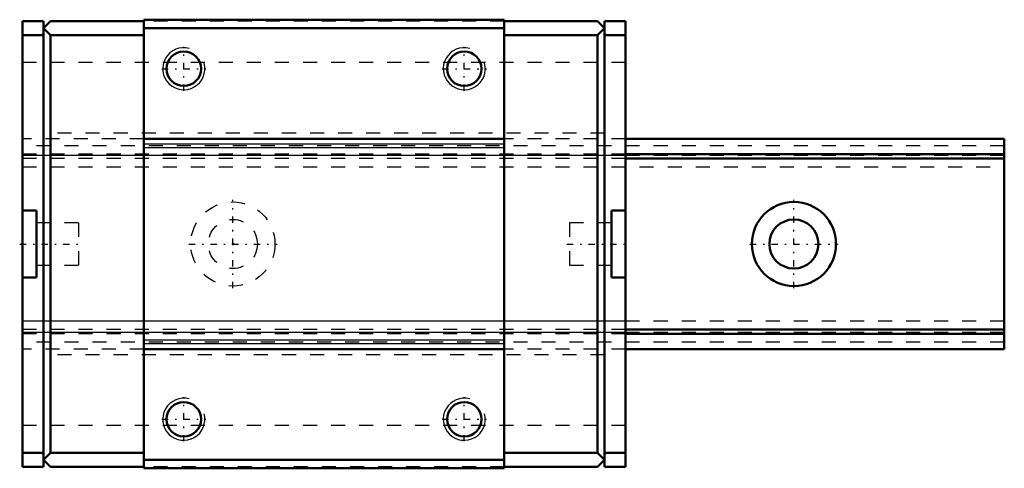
# Model space of a CAD drawing. Header units: millimetres. Extents: x -15.2 to 55, y -16 to 16.
import ezdxf

# ---------------------------------------------------------------- set-up
doc = ezdxf.new("R2010")
doc.units = ezdxf.units.MM
doc.linetypes.add('Center', pattern=[1.5, 0.45, -0.5, 0.05, -0.5])
doc.linetypes.add('Dashed', pattern=[2, 1, -1])
for name, color, linetype, lineweight in [('2d ConnectionPoints', 7, 'Continuous', 50), ('AM_0', 7, 'Continuous', 50), ('AM_4', 3, 'Continuous', 25), ('AM_5', 3, 'Continuous', 25), ('AM_7', 7, 'Center', 25), ('AM_9', 6, 'Dashed', 25)]:
    doc.layers.add(name, color=color, linetype=linetype, lineweight=lineweight)

# ---------------------------------------------------------------- blocks, each defined once
blk = doc.blocks.new('1_SRS15MSS1_Slider_0_in_SRS15MSS70LMG150W00001_4')
at = {"layer": 'AM_0'}
for p, q in [((-15, 15.9), (-15, -15.9)), ((-15, 15.9), (-13.5, 15.9)), ((-13, 15.9), (-13.5, 15.4)), ((-13.5, -15.9), (-13.5, 15.9)), ((-13, 15.9), (-6.35, 15.9)), ((19.35, 16), (-6.35, 16)), ((-6.35, 16), (-6.35, -16)), ((19.35, 16), (19.35, -16)), ((26, 15.9), (19.35, 15.9)), ((26, 15.9), (26.5, 15.4)), ((26.5, -15.9), (26.5, 15.9)), ((28, 15.9), (26.5, 15.9)), ((28, 15.9), (28, -15.9)), ((-15, 14.9), (-13.5, 14.9)), ((-13.5, 15.4), (-13, 14.9)), ((-13, 14.9), (-6.35, 14.9)), ((-13, 14.9), (-13, -14.9)), ((19.35, 15.4), (-6.35, 15.4)), ((26, 14.9), (19.35, 14.9)), ((26.5, 15.4), (26, 14.9)), ((26, 14.9), (26, -14.9)), ((28, 14.9), (26.5, 14.9)), ((19.35, 7.5), (-6.35, 7.5)), ((-15, 2.4), (-14, 2.4)), ((-14, -2.4), (-14, 2.4)), ((27, 2.4), (28, 2.4)), ((27, 2.4), (27, -2.4)), ((-14, -2.4), (-15, -2.4)), ((28, -2.4), (27, -2.4)), ((19.35, -7.5), (-6.35, -7.5)), ((-15, -14.9), (-13.5, -14.9)), ((-13, -14.9), (-13.5, -15.4)), ((-13.5, -15.4), (-13, -15.9)), ((-13, -14.9), (-6.35, -14.9)), ((19.35, -15.4), (-6.35, -15.4)), ((26, -14.9), (19.35, -14.9)), ((26, -14.9), (26.5, -15.4)), ((26.5, -15.4), (26, -15.9)), ((28, -14.9), (26.5, -14.9)), ((-15, -15.9), (-13.5, -15.9)), ((-13, -15.9), (-6.35, -15.9)), ((19.35, -16), (-6.35, -16)), ((26, -15.9), (19.35, -15.9)), ((28, -15.9), (26.5, -15.9))]:
    blk.add_line(p, q, dxfattribs=at)
for centre in [(-3.5, 12.5), (16.5, 12.5), (-3.5, -12.5), (16.5, -12.5)]:
    blk.add_circle(centre, 1.23, dxfattribs=at)
at = {"layer": 'AM_4'}
for p, q in [((19.35, 7.119), (-6.35, 7.119)), ((19.35, 6.862), (-6.35, 6.862)), ((19.35, -6.862), (-6.35, -6.862)), ((19.35, -7.119), (-6.35, -7.119))]:
    blk.add_line(p, q, dxfattribs=at)
at = {"layer": 'AM_5'}
for centre in [(-3.5, 12.5), (16.5, 12.5), (-3.5, -12.5), (16.5, -12.5)]:
    blk.add_arc(centre, 1.5, 75, 15, dxfattribs=at)
at = {"layer": 'AM_7'}
for p, q in [((-3.5, 10.925), (-3.5, 14.075)), ((16.5, 10.925), (16.5, 14.075)), ((-5.075, 12.5), (-1.925, 12.5)), ((14.925, 12.5), (18.075, 12.5)), ((-15.2, 0), (-10.8, 0)), ((23.8, 0), (28.2, 0)), ((-3.5, -14.075), (-3.5, -10.925)), ((16.5, -14.075), (16.5, -10.925)), ((-5.075, -12.5), (-1.925, -12.5)), ((14.925, -12.5), (18.075, -12.5))]:
    blk.add_line(p, q, dxfattribs=at)
at = {"layer": 'AM_9'}
for p, q in [((19.35, 15.9), (-6.35, 15.9)), ((28, 12.94), (-15, 12.94)), ((26.5, 7.9), (-13.5, 7.9)), ((-6.35, 7.5), (-15, 7.5)), ((28, 7.5), (19.35, 7.5)), ((28, 6.4), (-15, 6.4)), ((28, 6.323), (-15, 6.323)), ((28, 6.1), (-15, 6.1)), ((-15, 5.5), (28, 5.5)), ((-11, 1.5), (-14, 1.5)), ((-11, 1.5), (-11, -1.5)), ((24, 1.5), (24, -1.5)), ((27, 1.5), (24, 1.5)), ((-14, -1.5), (-11, -1.5)), ((24, -1.5), (27, -1.5)), ((28, -5.5), (-15, -5.5)), ((28, -6.1), (-15, -6.1)), ((28, -6.323), (-15, -6.323)), ((28, -6.4), (-15, -6.4)), ((-6.35, -7.5), (-15, -7.5)), ((28, -7.5), (19.35, -7.5)), ((26.5, -7.9), (-13.5, -7.9)), ((28, -12.94), (-15, -12.94)), ((19.35, -15.9), (-6.35, -15.9))]:
    blk.add_line(p, q, dxfattribs=at)
blk = doc.blocks.new('2_SRS15M7015_Track_0_in_SRS15MSS70LMG150W00001_4')
at = {"layer": 'AM_0'}
for p, q in [((55, 7.5), (28, 7.5)), ((55, 7.5), (55, -7.5)), ((55, 6.4), (28, 6.4)), ((55, 6.1), (28, 6.1)), ((55, -6.1), (28, -6.1)), ((55, -6.4), (28, -6.4)), ((55, -7.5), (28, -7.5))]:
    blk.add_line(p, q, dxfattribs=at)
for radius in [3, 1.75]:
    blk.add_circle((40, 0), radius, dxfattribs=at)
at = {"layer": 'AM_7'}
for p, q in [((0, -3.15), (0, 3.15)), ((40, -3.15), (40, 3.15)), ((-3.15, 0), (3.15, 0)), ((36.85, 0), (43.15, 0))]:
    blk.add_line(p, q, dxfattribs=at)
at = {"layer": 'AM_9'}
for p, q in [((-6.35, 7.5), (-15, 7.5)), ((28, 7.5), (19.35, 7.5)), ((55, 7), (-15, 7)), ((28, 6.4), (-15, 6.4)), ((55, 6.323), (-15, 6.323)), ((28, 6.1), (-15, 6.1)), ((-15, 5.5), (55, 5.5)), ((55, -5.5), (-15, -5.5)), ((28, -6.1), (-15, -6.1)), ((55, -6.323), (-15, -6.323)), ((28, -6.4), (-15, -6.4)), ((55, -7), (-15, -7)), ((-6.35, -7.5), (-15, -7.5)), ((28, -7.5), (19.35, -7.5))]:
    blk.add_line(p, q, dxfattribs=at)
for radius in [3, 1.75]:
    blk.add_circle((0, 0), radius, dxfattribs=at)

msp = doc.modelspace()

# ---------------------------------------------------------------- linework, layer by layer
at = {"layer": '2d ConnectionPoints'}
for p in [(-15, 0), (0, 0), (0, 0)]:
    msp.add_point(p, dxfattribs=at)

# ---------------------------------------------------------------- block references
for name in ['1_SRS15MSS1_Slider_0_in_SRS15MSS70LMG150W00001_4', '2_SRS15M7015_Track_0_in_SRS15MSS70LMG150W00001_4']:
    msp.add_blockref(name, (0, 0))

doc.saveas('drawing.dxf')
